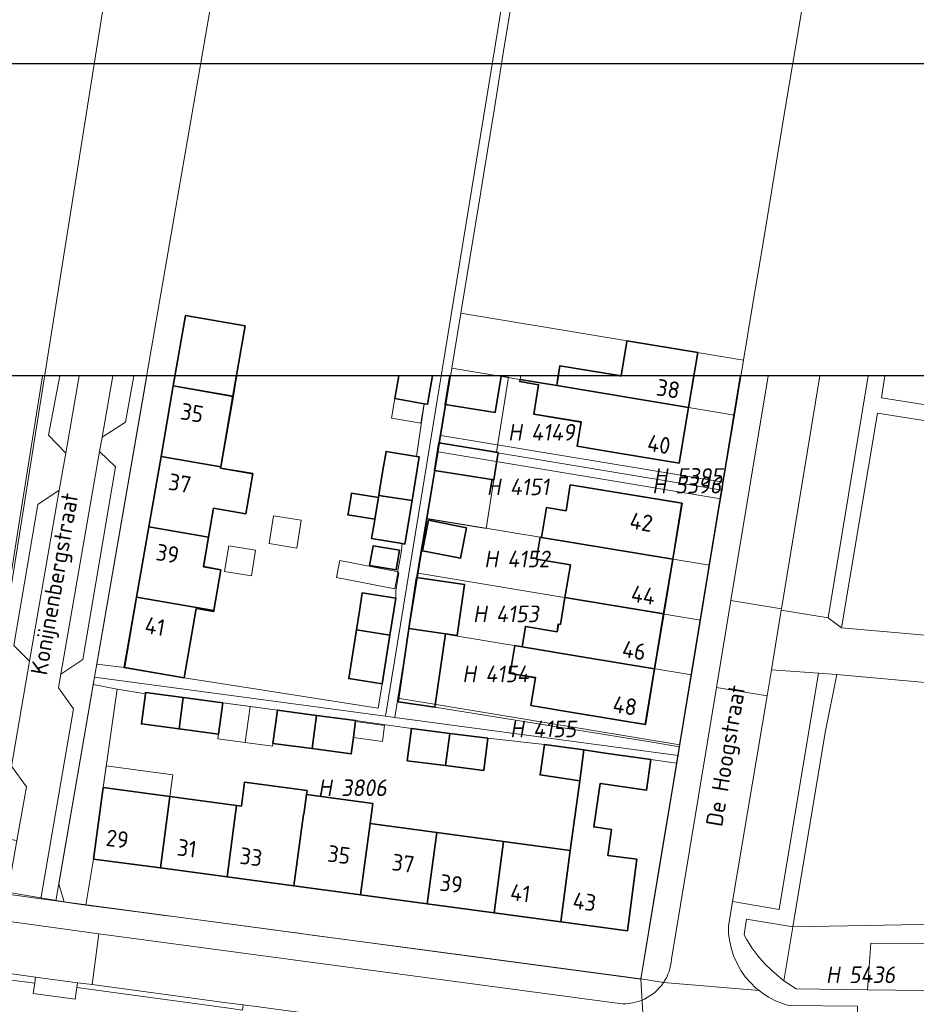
# Model space of a CAD drawing. Header units: metres. Extents: x 140908 to 142262, y 410756 to 411467.
# Tile 7 of 13: x 141670 to 141767, y 411196 to 411302. Entities that reach past the tile are written whole.
import ezdxf
from ezdxf.enums import TextEntityAlignment as Align

# ---------------------------------------------------------------- set-up
doc = ezdxf.new("R2010")
doc.units = ezdxf.units.M
doc.header["$XCLIPFRAME"] = 0
for name, color, linetype, lineweight in [('B-WE-GR-BEPLANTING_CULTUUR_HEESTERS-GV', 90, 'Continuous', 18), ('B-WE-GR-BEPLANTING_CULTUUR_ROOS-GV', 90, 'Continuous', 18), ('B-WE-IE-TERREINAFSCHEIDING_KUNSTMATIG_HEKWERK-G', 20, 'IE-TERREINAFSCHEIDING_KUNSTMATIG-SO', 18), ('B-WE-IE-TERREINAFSCHEIDING_KUNSTMATIG_MUUR-G', 90, 'IE-TERREINAFSCHEIDING_KUNSTMATIG-SO', 18), ('B-WE-KG-GRENS_PERCEEL-GV', 150, 'Continuous', 18), ('B-WE-KG-GRENS_PERCEEL-S', 150, 'Continuous', 25), ('B-WE-OG-BEBOUWING-G', 7, 'Continuous', 35), ('B-WE-OG-BEBOUWING-GV', 7, 'Continuous', 35), ('B-WE-OG-BEBOUWING-T18', 10, 'Continuous', 18), ('B-WE-OG-BEBOUWING_HUISNUMMER-T18', 10, 'Continuous', 18), ('B-WE-OG-BEBOUWING_LUIFEL-GV', 7, 'Continuous', 18), ('B-WE-OG-BEBOUWING_OVERBOUWING-GV', 7, 'Continuous', 18), ('B-WE-OG-BEBOUWING_SCHUUR-GV', 7, 'Continuous', 18), ('B-WE-OG-BEBOUWING_STRAATNAAM-T18', 10, 'Continuous', 18), ('B-WE-OG-TERREIN_BEGROEID-GV', 7, 'Continuous', 18), ('B-WE-OG-TERREIN_ERF-GV', 7, 'Continuous', 18), ('B-WE-OG-TOPOGRAFIE-T18', 10, 'Continuous', 18), ('B-WE-VH-OPENVERHARDING-GV', 90, 'Continuous', 18), ('B-WE-VH-OPENVERHARDING_BETONSTRAATSTEEN-GV', 90, 'Continuous', 18), ('B-WE-VH-OPENVERHARDING_TEGEL-GV', 90, 'Continuous', 18)]:
    doc.layers.add(name, color=color, linetype=linetype, lineweight=lineweight)
doc.styles.add('NLCS-ISO', font='NLCS-ISO.ttf', dxfattribs={"height": 1.8})
doc.styles.add('NLCS-ISO-M1000-T18', font='NLCS-ISO.ttf', dxfattribs={"height": 1.8})
doc.linetypes.add('IE-TERREINAFSCHEIDING_KUNSTMATIG-SO', pattern='A,4,[82,NLCS.SHX,S=0.75,R=90,X=0,Y=0],4,-2', length=10)
picture_1 = doc.add_image_def('image1.ecw', size_in_pixel=(250000, 250000))

# ---------------------------------------------------------------- blocks, each defined once
blk = doc.blocks.new('SKG-PERCEELNUMMER-SO')
at = {"style": 'NLCS-ISO', "oblique": 10, "flags": 1}
for tag, p in [('GEMEENTECODE', (0, 2.55)), ('PERCEELGROOTTE', (0, -2.45))]:
    blk.add_attdef(tag, text='', height=1.8, dxfattribs=at).set_placement(p, align=Align.MIDDLE_CENTER)
at = {"style": 'NLCS-ISO', "oblique": 10}
blk.add_attdef('SECTIE', text='', height=1.8, dxfattribs=at).set_placement((-0.5, 0), align=Align.MIDDLE_RIGHT)
blk.add_attdef('PERCEELNUMMER', text='', height=1.8, dxfattribs=at).set_placement((0.5, 0), align=Align.MIDDLE_LEFT)
blk = doc.blocks.new('BGT')
at = {"layer": 'B-WE-GR-BEPLANTING_CULTUUR_HEESTERS-GV'}
blk.add_lwpolyline([(61.87, 201.13), (61.51, 198.76), (74.23, 196.74), (74.61, 201.13)], dxfattribs=at)
for points in [[(-22.58, 156.65), (-21.08, 167.29), (-23.66, 167.78), (-27.71, 144.4), (-24.45, 143.96), (-23.62, 148.93)], [(50.96, 135.78), (51.93, 141.59), (46.92, 142.42), (46.66, 140.74), (46.92, 140.27), (47.5, 139.35), (48.15, 138.47), (48.87, 137.64), (49.64, 136.87), (50.47, 136.15)], [(69.48, 139.81), (60.35, 139.83), (60, 134.8), (69.06, 134.68)], [(-29.89, 136.18), (-33.44, 136.66), (-37.03, 137.3), (-37.21, 136.52), (-36.46, 136.36), (-29.98, 135.52)], [(-25.44, 135.03), (-25.36, 135.57), (-29.89, 136.18), (-29.98, 135.52), (-30.14, 134.41), (-25.61, 133.79)], [(-9.21, 133.4), (-23.79, 135.36), (-25.36, 135.57), (-25.44, 135.03), (-9.26, 132.84), (-7.53, 132.61), (-7.47, 133.17)]]:
    blk.add_lwpolyline(points, close=True, dxfattribs=at)
at = {"layer": 'B-WE-GR-BEPLANTING_CULTUUR_ROOS-GV'}
blk.add_lwpolyline([(-31.91, 150.93), (-30.88, 156.72), (-32.51, 158.95), (-33.58, 159.06), (-34.84, 151.39)], close=True, dxfattribs=at)
at = {"layer": 'B-WE-IE-TERREINAFSCHEIDING_KUNSTMATIG_HEKWERK-G'}
for points in [[(-29.4, 199.52), (-31.3, 187.55)], [(-23.62, 148.93), (-24.45, 143.96)]]:
    blk.add_lwpolyline(points, dxfattribs=at)
at = {"layer": 'B-WE-IE-TERREINAFSCHEIDING_KUNSTMATIG_MUUR-G'}
for points in [[(-18.03, 166.78), (-21.08, 167.29), (-22.58, 156.65)], [(38.87, 156.39), (37.7, 149.33)]]:
    blk.add_lwpolyline(points, dxfattribs=at)
at = {"layer": 'B-WE-OG-BEBOUWING-GV'}
for points in [[(-14.83, 201.13), (-15.02, 200.04), (-8.56, 198.91), (-8.18, 201.13)], [(9.35, 201.13), (8.92, 198.67), (12.1, 198.12), (12.47, 198.05), (13, 201.13)], [(14.85, 201.13), (14.35, 198.03), (19.78, 197.16)], [(19.78, 197.16), (20.41, 201.11), (20.3, 201.13)], [(26.58, 201.13), (26.41, 200.09), (40.66, 197.72), (41.23, 201.13)], [(33.37, 201.13), (33.37, 201.11), (33.26, 201.13)]]:
    blk.add_lwpolyline(points, dxfattribs=at)
for points in [[(-8.56, 198.91), (-15.02, 200.04), (-16.34, 192.43), (-9.89, 191.31)], [(39.66, 191.69), (40.66, 197.72), (26.41, 200.09), (22.46, 200.74), (22.42, 200.51), (24.46, 200.17), (23.93, 196.99), (29.07, 196.14), (28.63, 193.52), (32.01, 192.96)], [(20.1, 192.85), (13.68, 193.88), (13.21, 190.91), (19.62, 189.89)], [(11.27, 192.42), (7.98, 192.97), (7.6, 190.72), (7.27, 188.75), (7.18, 188.19), (10.78, 187.66), (11.56, 192.37)], [(-6.43, 190.56), (-9.91, 191.16), (-9.89, 191.31), (-16.34, 192.43), (-17.66, 184.82), (-11.21, 183.7), (-10.66, 186.83), (-7.18, 186.22)], [(6.75, 185.63), (7.15, 187.99), (4.25, 188.47), (4.2, 188.15), (3.92, 186.45), (3.86, 186.11)], [(27.88, 189.34), (27.43, 186.56), (25.31, 186.9), (24.78, 183.67), (38.95, 181.33), (39.95, 187.37)], [(6.75, 185.63), (6.71, 185.34), (6.41, 183.55), (9.71, 183), (9.99, 182.95), (10.78, 187.66), (7.18, 188.19), (7.15, 187.99)], [(12.57, 185.52), (11.93, 182.21), (16, 181.42), (16.65, 184.72)], [(-9.87, 180.18), (-11.76, 180.51), (-11.21, 183.7), (-17.66, 184.82), (-18.98, 177.21), (-10.63, 175.76)], [(24.23, 181.32), (27.89, 180.71), (27.3, 177.17), (37.97, 175.41), (38.95, 181.33), (24.78, 183.67), (24.62, 183.7)], [(9.08, 180.18), (9.42, 182.3), (6.57, 182.75), (6.19, 180.64)], [(11.25, 179.34), (10.44, 173.83), (14.4, 173.26), (15.65, 173.08), (16.46, 178.59)], [(9.02, 177.1), (5.41, 177.67), (5.1, 175.71), (4.78, 173.69), (8.39, 173.12)], [(-12.54, 176.01), (-10.65, 175.68), (-10.63, 175.76), (-18.98, 177.21), (-20.3, 169.61), (-13.85, 168.49)], [(29.34, 170.75), (36.99, 169.49), (37.97, 175.41), (27.3, 177.17), (26.82, 174.28), (26.59, 174.31), (26.45, 173.49), (23.03, 174.06), (22.67, 171.86)], [(8.39, 173.12), (4.78, 173.69), (3.95, 168.42), (7.56, 167.85)], [(14.4, 173.26), (10.44, 173.83), (9.3, 165.92), (13.26, 165.35)], [(35.99, 163.45), (36.99, 169.49), (29.34, 170.75), (22.67, 171.86), (21.88, 171.99), (21.39, 168.98), (24.13, 168.52), (23.63, 165.5), (28.34, 164.72)], [(-13.94, 166.38), (-18.01, 166.93), (-18.03, 166.78), (-18.46, 163.53), (-14.39, 162.98)], [(-9.67, 165.81), (-13.94, 166.38), (-14.39, 162.98), (-10.13, 162.41)], [(0.46, 164.45), (-3.77, 165.02), (-4.25, 161.42), (-0.02, 160.86)], [(0.46, 164.45), (-0.02, 160.86), (4.21, 160.29), (4.45, 162.06), (4.69, 163.88)], [(14.85, 162.5), (10.72, 163.03), (10.27, 159.55), (14.41, 159.03)], [(18.98, 161.97), (14.85, 162.5), (14.41, 159.03), (18.54, 158.5)], [(29.34, 160.71), (25.1, 161.31), (24.62, 158.01), (28.9, 157.39)], [(32.33, 152.12), (30.42, 152.39), (31.09, 157.08), (31.16, 157.07), (36.1, 156.36), (36.58, 159.67), (31.63, 160.38), (29.34, 160.71), (28.9, 157.39), (27.88, 149.86), (26.85, 142.15), (34.06, 141.18), (35.08, 148.9), (31.93, 149.32)], [(-15.37, 155.68), (-22.58, 156.65), (-23.62, 148.93), (-16.41, 147.96)], [(-8.17, 154.71), (-9.2, 146.99), (-1.99, 146.02), (-0.96, 153.74), (-0.91, 153.74), (-0.62, 155.9), (-0.56, 156.33), (-7.31, 157.24), (-7.66, 154.64)], [(-8.17, 154.71), (-15.37, 155.68), (-16.41, 147.96), (-9.2, 146.99)], [(-0.96, 153.74), (-1.99, 146.02), (5.22, 145.05), (6.25, 152.77), (6.54, 154.93), (-0.62, 155.9), (-0.91, 153.74)], [(6.25, 152.77), (5.22, 145.05), (12.43, 144.08), (13.46, 151.8)], [(20.67, 150.83), (13.46, 151.8), (12.43, 144.08), (19.64, 143.11)], [(27.88, 149.86), (20.67, 150.83), (19.64, 143.11), (26.85, 142.15)]]:
    blk.add_lwpolyline(points, close=True, dxfattribs=at)
at = {"layer": 'B-WE-OG-BEBOUWING_LUIFEL-GV'}
for points in [[(19.78, 197.16), (14.35, 198.03), (13.68, 193.88), (19.9, 192.88), (21.2, 200.99), (20.41, 201.11)], [(12.1, 198.12), (8.92, 198.67), (8.57, 196.57), (11.74, 196.03)], [(19.62, 189.89), (13.21, 190.91), (12.37, 185.68), (18.79, 184.65)], [(-10.19, 161.92), (-7.24, 161.52), (-6.72, 165.41), (-9.67, 165.81), (-10.13, 162.41)], [(-4.29, 161.13), (-4.25, 161.42), (-3.77, 165.02), (-6.72, 165.41), (-7.24, 161.52)], [(4.68, 163.79), (4.45, 162.06), (7.59, 161.64), (7.82, 163.37)], [(-22.58, 156.65), (-15.37, 155.68), (-15.06, 158.02), (-22.25, 158.99)]]:
    blk.add_lwpolyline(points, close=True, dxfattribs=at)
blk.add_lwpolyline([(22.52, 201.13), (22.46, 200.74), (26.41, 200.09), (26.58, 201.13)], dxfattribs=at)
at = {"layer": 'B-WE-OG-BEBOUWING_OVERBOUWING-GV'}
for points in [[(-1.68, 182.52), (-1.18, 185.52), (-4.17, 186.01), (-4.67, 183.02)], [(-6.58, 179.51), (-6.12, 182.3), (-9.02, 182.78), (-9.49, 179.99)], [(8.91, 178.13), (9.27, 179.96), (2.97, 181.17), (2.62, 179.34)]]:
    blk.add_lwpolyline(points, close=True, dxfattribs=at)
at = {"layer": 'B-WE-OG-BEBOUWING_SCHUUR-GV'}
for points in [[(12.57, 185.52), (11.93, 182.21), (16, 181.42), (16.65, 184.72)], [(6.19, 180.64), (9.08, 180.18), (9.42, 182.3), (6.57, 182.75)]]:
    blk.add_lwpolyline(points, close=True, dxfattribs=at)
at = {"layer": 'B-WE-OG-TERREIN_BEGROEID-GV'}
for points in [[(74.26, 195.01), (61.08, 197.11), (57.19, 173.9), (72.36, 172.57)], [(56.67, 168.87), (55.42, 162.59), (51.93, 141.59), (69.65, 141.91), (71.77, 167.49)], [(50.96, 135.78), (51.35, 135.5), (52.27, 134.91), (60, 134.8), (60.35, 139.83), (69.48, 139.81), (69.65, 141.91), (51.93, 141.59)]]:
    blk.add_lwpolyline(points, close=True, dxfattribs=at)
blk.add_lwpolyline([(-9.26, 132.84), (-25.44, 135.03), (-25.61, 133.79), (-30.14, 134.41), (-29.98, 135.52), (-36.46, 136.36)], dxfattribs=at)
at = {"layer": 'B-WE-OG-TERREIN_ERF-GV'}
for points in [[(-33.23, 201.13), (-34.15, 195.35), (-35.36, 187.73), (-36.58, 180.11), (-37.79, 172.5), (-33.82, 171.76), (-31.3, 187.55), (-29.4, 199.52), (-29.14, 201.13)], [(-17.87, 201.13), (-23.28, 169.99), (-20.3, 169.61), (-18.98, 177.21), (-17.66, 184.82), (-16.34, 192.43), (-15.02, 200.04), (-14.83, 201.13)], [(-8.18, 201.13), (-8.56, 198.91), (-9.89, 191.31), (-9.91, 191.16), (-6.43, 190.56), (-7.18, 186.22), (-10.66, 186.83), (-11.21, 183.7), (-11.76, 180.51), (-9.87, 180.18), (-10.63, 175.76), (-10.65, 175.68), (-12.54, 176.01), (-13.85, 168.49), (-10.83, 168.03), (7.12, 165.23), (7.56, 167.85), (3.95, 168.42), (4.78, 173.69), (5.1, 175.71), (5.41, 177.67), (9.02, 177.1), (9.03, 177.94), (9.36, 179.85), (9.22, 179.87), (9.59, 182.02), (9.71, 183), (6.41, 183.55), (6.71, 185.34), (6.75, 185.63), (3.86, 186.11), (3.92, 186.45), (4.2, 188.15), (4.25, 188.47), (7.15, 187.99), (7.18, 188.19), (7.27, 188.75), (7.6, 190.72), (7.98, 192.97), (11.27, 192.42), (12.1, 198.12), (8.92, 198.67), (9.35, 201.13)], [(20.3, 201.13), (20.41, 201.11), (19.78, 197.16), (14.35, 198.03), (13.68, 193.88), (20.1, 192.85), (19.62, 189.89), (13.21, 190.91), (11.25, 179.34), (16.46, 178.59), (15.65, 173.08), (14.4, 173.26), (13.26, 165.35), (36.72, 161.55)], [(41.23, 201.13), (40.66, 197.72), (39.66, 191.69), (32.01, 192.96), (28.63, 193.52), (29.07, 196.14), (23.93, 196.99), (24.46, 200.17), (22.42, 200.51), (22.46, 200.74), (26.41, 200.09), (26.58, 201.13)], [(33.26, 201.13), (33.37, 201.11), (33.37, 201.13)], [(36.72, 161.55), (39.64, 161.06), (46.25, 201.13)]]:
    blk.add_lwpolyline(points, dxfattribs=at)
for points in [[(35.99, 163.45), (28.34, 164.72), (23.63, 165.5), (24.13, 168.52), (21.39, 168.98), (21.88, 171.99), (22.67, 171.86), (23.03, 174.06), (26.45, 173.49), (26.59, 174.31), (26.82, 174.28), (27.3, 177.17), (27.89, 180.71), (24.23, 181.32), (24.62, 183.7), (24.78, 183.67), (25.31, 186.9), (27.43, 186.56), (27.88, 189.34), (39.95, 187.37), (38.95, 181.33), (37.97, 175.41), (36.99, 169.49)], [(12.57, 185.52), (16.65, 184.72), (16, 181.42), (11.93, 182.21)], [(9.08, 180.18), (6.19, 180.64), (6.57, 182.75), (9.42, 182.3)], [(-15.37, 155.68), (-8.17, 154.71), (-7.66, 154.64), (-7.31, 157.24), (-0.56, 156.33), (-0.62, 155.9), (6.54, 154.93), (6.25, 152.77), (13.46, 151.8), (20.67, 150.83), (27.88, 149.86), (28.9, 157.39), (24.62, 158.01), (25.1, 161.31), (18.98, 161.97), (18.54, 158.5), (14.41, 159.03), (10.27, 159.55), (10.72, 163.03), (4.69, 163.88), (4.45, 162.06), (4.21, 160.29), (-0.02, 160.86), (-4.25, 161.42), (-3.77, 165.02), (-6.66, 165.4), (-9.67, 165.81), (-10.13, 162.41), (-14.39, 162.98), (-18.46, 163.53), (-18.03, 166.78), (-21.08, 167.29), (-22.58, 156.65)], [(12.43, 144.08), (5.22, 145.05), (-1.99, 146.02), (-9.2, 146.99), (-16.41, 147.96), (-23.62, 148.93), (-24.45, 143.96), (-19.17, 143.26), (-18.1, 143.12), (-15.98, 142.84), (-14.72, 142.67), (-4.99, 141.38), (-3.68, 141.2), (-1.45, 140.91), (-0.28, 140.75), (9.28, 139.48), (35.5, 136), (37.7, 149.33), (38.87, 156.39), (39.34, 159.28), (36.58, 159.67), (36.1, 156.36), (31.16, 157.07), (31.09, 157.08), (30.42, 152.39), (32.33, 152.12), (31.93, 149.32), (35.08, 148.9), (34.06, 141.18), (26.85, 142.15), (19.64, 143.11)]]:
    blk.add_lwpolyline(points, close=True, dxfattribs=at)
at = {"layer": 'B-WE-VH-OPENVERHARDING-GV'}
for points in [[(12.1, 198.12), (11.27, 192.42), (11.56, 192.37), (10.78, 187.66), (9.99, 182.95), (9.71, 183), (9.59, 182.02), (9.22, 179.87), (9.36, 179.85), (9.03, 177.94), (9.02, 177.1), (8.39, 173.12), (7.56, 167.85), (7.12, 165.23), (-10.83, 168.03), (-13.85, 168.49), (-20.3, 169.61), (-23.28, 169.99), (-23.66, 167.78), (-21.08, 167.29), (-18.03, 166.78), (-18.01, 166.93), (-13.94, 166.38), (-9.67, 165.81), (-6.66, 165.4), (-3.77, 165.02), (0.46, 164.45), (4.69, 163.88), (10.72, 163.03), (14.85, 162.5), (18.98, 161.97), (25.1, 161.31), (29.34, 160.71), (31.63, 160.38), (36.58, 159.67), (39.34, 159.28), (39.64, 161.06), (36.72, 161.55), (13.26, 165.35), (9.3, 165.92), (10.44, 173.83), (11.25, 179.34), (13.21, 190.91), (13.68, 193.88), (14.35, 198.03), (14.85, 201.13)], [(13, 201.13), (12.47, 198.05), (12.1, 198.12)]]:
    blk.add_lwpolyline(points, dxfattribs=at)
at = {"layer": 'B-WE-VH-OPENVERHARDING_BETONSTRAATSTEEN-GV'}
for points in [[(-25.18, 201.13), (-26.63, 192.78), (-27.33, 188.77), (-30.54, 170.3), (-32.51, 158.95), (-30.88, 156.72), (-31.91, 150.93), (-32.94, 145.14), (-29.31, 144.62)], [(-29.31, 144.62), (-25.79, 165.17), (-27.42, 167.43), (-27.17, 168.9), (-22.98, 192.96), (-22.71, 194.51), (-21.55, 201.13)], [(-27.26, 201.13), (-28.5, 194.71), (-26.63, 192.78), (-25.18, 201.13)], [(-21.55, 201.13), (-22.71, 194.51), (-20.18, 196.11), (-19.27, 201.13)], [(49.25, 201.13), (45.23, 176.84), (50.69, 175.94), (54.83, 201.13)], [(54.83, 201.13), (50.69, 175.94), (50.67, 175.81), (55.73, 174.99), (60.07, 201.13)], [(48.27, 134.73), (47.94, 134.99), (47.34, 135.58), (46.79, 136.21), (46.31, 136.9), (45.9, 137.63), (45.56, 138.39), (45.29, 139.19), (45.1, 140), (44.99, 140.84), (44.96, 141.67), (45.4, 144.33), (49.14, 166.55), (43.67, 167.46), (38.81, 138.1)], [(33.2, 133.32), (-23.05, 140.86), (-23.79, 135.36), (-9.21, 133.4), (-7.47, 133.17), (-6.97, 133.1), (-6.32, 133.02), (13.62, 130.34), (19.49, 129.55), (34.16, 127.66), (55.27, 126.96)], [(50.82, 133.31), (50.04, 133.62), (49.3, 134.01), (48.6, 134.47), (48.27, 134.73), (37.96, 135.59)], [(37.96, 135.59), (48.27, 134.73)], [(58.84, 125.91), (58.91, 133.03), (51.47, 133.11), (50.82, 133.31)]]:
    blk.add_lwpolyline(points, dxfattribs=at)
for points in [[(-21.26, 191.3), (-22.98, 192.96), (-27.17, 168.9), (-24.79, 170.47)], [(-27.33, 188.77), (-29.65, 187.22), (-32.23, 172), (-30.54, 170.3)], [(43.67, 167.46), (49.14, 166.55), (49.62, 169.35), (50.67, 175.81), (50.69, 175.94), (45.23, 176.84)], [(49.14, 166.55), (45.4, 144.33), (50.46, 143.49), (54.7, 169.01), (49.62, 169.35)], [(-29.89, 136.18), (-25.36, 135.57), (-23.79, 135.36), (-23.05, 140.86), (-29.81, 141.77), (-33.45, 142.27), (-38.18, 143.11), (-40.45, 143.54), (-41.48, 138.12), (-39.15, 137.68), (-37.03, 137.3), (-33.44, 136.66)]]:
    blk.add_lwpolyline(points, close=True, dxfattribs=at)
for points in [[(38.81, 138.1, -0.131864), (37.96, 135.59)], [(37.96, 135.59, -0.277409), (33.2, 133.32)]]:
    blk.add_lwpolyline(points, format="xyb", dxfattribs=at)
at = {"layer": 'B-WE-VH-OPENVERHARDING_TEGEL-GV'}
for points in [[(-29.14, 201.13), (-29.4, 199.52), (-31.3, 187.55), (-33.82, 171.76), (-34.19, 169.45), (-37.92, 145.99), (-35.78, 145.66), (-34.84, 151.39), (-33.58, 159.06), (-32.51, 158.95), (-30.54, 170.3), (-32.23, 172), (-29.65, 187.22), (-27.33, 188.77), (-26.63, 192.78), (-28.5, 194.71), (-27.26, 201.13)], [(-19.27, 201.13), (-20.18, 196.11), (-22.71, 194.51), (-22.98, 192.96), (-21.26, 191.3), (-24.79, 170.47), (-27.17, 168.9), (-27.42, 167.43), (-25.79, 165.17), (-29.31, 144.62)], [(-29.31, 144.62), (-27.71, 144.4), (-23.66, 167.78), (-23.28, 169.99), (-17.87, 201.13)], [(46.25, 201.13), (39.64, 161.06), (39.34, 159.28), (38.87, 156.39), (37.7, 149.33), (35.5, 136), (37.96, 135.59)], [(45.23, 176.84), (49.25, 201.13)], [(60.07, 201.13), (55.73, 174.99), (57.19, 173.9), (61.08, 197.11), (74.26, 195.01), (74.23, 196.74), (61.51, 198.76), (61.87, 201.13)], [(38.81, 138.1), (43.67, 167.46), (45.23, 176.84)], [(69.06, 134.68), (60, 134.8), (52.27, 134.91), (51.35, 135.5), (50.96, 135.78), (50.47, 136.15), (49.64, 136.87), (48.87, 137.64), (48.15, 138.47), (47.5, 139.35), (46.92, 140.27), (46.66, 140.74), (46.92, 142.42), (51.93, 141.59), (55.42, 162.59), (56.67, 168.87), (54.7, 169.01), (50.46, 143.49), (45.4, 144.33), (44.96, 141.67), (44.99, 140.84), (45.1, 140), (45.29, 139.19), (45.56, 138.39), (45.9, 137.63), (46.31, 136.9), (46.79, 136.21), (47.34, 135.58), (47.94, 134.99), (48.27, 134.73), (48.6, 134.47), (49.3, 134.01), (50.04, 133.62), (50.82, 133.31), (51.47, 133.11)], [(-37.92, 145.99), (-39.9, 146.37), (-40.45, 143.54), (-38.18, 143.11), (-33.45, 142.27), (-29.81, 141.77), (-23.05, 140.86), (33.2, 133.32)], [(37.96, 135.59), (35.5, 136), (9.28, 139.48), (-0.28, 140.75), (-1.45, 140.91), (-3.68, 141.2), (-4.99, 141.38), (-14.72, 142.67), (-15.98, 142.84), (-18.1, 143.12), (-19.17, 143.26), (-24.45, 143.96), (-27.71, 144.4), (-29.31, 144.62), (-32.94, 145.14), (-35.78, 145.66), (-37.92, 145.99)]]:
    blk.add_lwpolyline(points, dxfattribs=at)
blk.add_lwpolyline([(56.67, 168.87), (71.77, 167.49), (72.36, 172.57), (57.19, 173.9), (55.73, 174.99), (50.67, 175.81), (49.62, 169.35), (54.7, 169.01)], close=True, dxfattribs=at)
for points in [[(37.96, 135.59, 0.131864), (38.81, 138.1)], [(33.2, 133.32, 0.277409), (37.96, 135.59)]]:
    blk.add_lwpolyline(points, format="xyb", dxfattribs=at)
at = {"layer": 'B-WE-OG-BEBOUWING-T18', "style": 'NLCS-ISO-M1000-T18'}
for s, rotation, p in [('38', 350.5, (38.46, 199.73)), ('35', 350.1, (-12.98, 197.14)), ('40', 350.5, (37.46, 193.73)), ('37', 350.1, (-14.31, 189.53)), ('42', 350.6, (35.56, 185.33)), ('39', 350.1, (-15.63, 181.92)), ('44', 350.6, (35.77, 177.45)), ('41', 350.1, (-16.99, 174.06)), ('46', 350.6, (34.78, 171.46)), ('48', 350.6, (33.79, 165.49)), ('29', 352.3, (-21.05, 151.1)), ('31', 352.3, (-13.54, 150.09)), ('33', 352.3, (-6.61, 149.16)), ('35', 352.4, (2.89, 149.4)), ('37', 352.3, (9.82, 148.47)), ('39', 352.3, (15.02, 146.26)), ('41', 352.3, (22.49, 145.25)), ('43', 352.3, (29.42, 144.32))]:
    blk.add_text(s, height=1.8, rotation=rotation, dxfattribs=at).set_placement(p, align=Align.MIDDLE)
at = {"layer": 'B-WE-OG-TOPOGRAFIE-T18', "style": 'NLCS-ISO-M1000-T18'}
for s, rotation, p in [('Konijnenbergstraat', 80.1, (-27.59, 178.61)), ('De Hoogstraat', 80.6, (44.92, 160.05))]:
    blk.add_text(s, height=1.8, rotation=rotation, dxfattribs=at).set_placement(p, align=Align.MIDDLE)

msp = doc.modelspace()

# ---------------------------------------------------------------- linework, layer by layer
msp.add_lwpolyline([(141475.278, 411043.053), (141843.346, 411043.053), (141843.346, 411263.633), (141475.278, 411263.633)], close=True)
at = {"layer": 'B-WE-KG-GRENS_PERCEEL-GV'}
for points in [[(141668.299, 411233.374), (141664.568, 411209.892), (141663.526, 411208.801), (141675.217, 411206.815), (141674.637, 411208.724), (141678.509, 411231.092), (141708.663, 411405.258), (141710.13, 411405.01), (141710.631, 411407.878), (141711.151, 411410.854), (141714.093, 411427.696), (141702.552, 411429.606), (141700.911, 411419.739), (141697.983, 411405.835), (141685.231, 411339.937)], [(141669.88, 411410.658), (141640.839, 411237.878), (141668.299, 411233.374), (141685.231, 411339.937), (141697.983, 411405.835), (141682.499, 411408.492), (141674.64, 411409.841)], [(141710.13, 411405.01), (141708.663, 411405.258), (141678.509, 411231.092), (141709.953, 411226.867), (141738.256, 411399.913), (141732.622, 411400.963), (141717.96, 411403.692)], [(141747.65, 411259.398), (141748.631, 411265.317), (141718.083, 411270.391), (141717.115, 411264.469)], [(141746.445, 411252.131), (141747.65, 411259.398), (141717.115, 411264.469), (141715.927, 411257.2)], [(141715.79, 411256.365), (141746.305, 411251.289), (141746.445, 411252.131), (141715.927, 411257.2)], [(141746.305, 411251.289), (141715.79, 411256.365), (141715.636, 411255.423), (141746.15, 411250.355)], [(141714.458, 411248.22), (141744.958, 411243.17), (141746.15, 411250.355), (141715.636, 411255.423)], [(141743.978, 411237.251), (141744.958, 411243.17), (141714.458, 411248.22), (141713.489, 411242.299)], [(141742.996, 411231.331), (141743.978, 411237.251), (141713.489, 411242.299), (141712.52, 411236.377)], [(141741.738, 411223.751), (141742.996, 411231.331), (141712.52, 411236.377), (141711.28, 411228.794)], [(141678.509, 411231.092), (141674.637, 411208.724), (141675.217, 411206.815), (141737.541, 411198.44), (141741.551, 411222.621), (141710.943, 411226.734), (141709.953, 411226.867)], [(141741.551, 411222.621), (141741.738, 411223.751), (141711.28, 411228.794), (141710.943, 411226.734)]]:
    msp.add_lwpolyline(points, close=True, dxfattribs=at)
for points in [[(141738.256, 411399.913), (141709.953, 411226.867), (141710.943, 411226.734), (141711.28, 411228.794), (141712.52, 411236.377), (141713.489, 411242.299), (141714.458, 411248.22), (141715.636, 411255.423), (141715.79, 411256.365), (141715.927, 411257.2), (141717.115, 411264.469), (141718.083, 411270.391), (141719.05, 411276.311), (141720.23, 411283.516), (141720.521, 411285.292), (141721.709, 411292.561), (141722.678, 411298.483), (141723.647, 411304.404)], [(141502.826, 411245.902), (141615.788, 411106.038), (141642.611, 411088.886), (141645.026, 411094.256), (141680.767, 411072.553), (141727.509, 411063.395), (141745.336, 411066.467), (141744.475, 411080.804), (141714.64, 411081.954), (141715.428, 411102.326), (141685.749, 411105.321), (141692.77, 411161.776), (141739.985, 411156.84), (141737.541, 411198.44), (141675.217, 411206.815), (141663.526, 411208.801), (141610.012, 411219.139), (141599.125, 411221.243), (141545.754, 411234.184), (141543.452, 411238.155), (141545.898, 411261.044), (141553.77, 411334.703)], [(141755.456, 411306.461), (141754.269, 411299.305), (141753.287, 411293.386), (141752.305, 411287.466), (141751.101, 411280.2), (141750.806, 411278.424), (141749.614, 411271.235), (141748.631, 411265.317), (141747.65, 411259.398), (141746.445, 411252.131), (141746.305, 411251.289), (141746.15, 411250.355), (141744.958, 411243.17), (141743.978, 411237.251), (141742.996, 411231.331), (141741.738, 411223.751), (141741.551, 411222.621), (141737.541, 411198.44), (141739.985, 411156.84)]]:
    msp.add_lwpolyline(points, dxfattribs=at)
at = {"layer": 'B-WE-OG-BEBOUWING-G'}
for points in [[(141694.79, 411269.024), (141688.337, 411270.145), (141687.015, 411262.538), (141693.468, 411261.417)], [(141743.675, 411266.14), (141736.03, 411267.41), (141736.016, 411267.328), (141735.4, 411263.616), (141728.789, 411264.715), (141728.444, 411262.588), (141742.692, 411260.221)], [(141693.468, 411261.417), (141687.015, 411262.538), (141685.694, 411254.931), (141692.147, 411253.81)], [(141741.69, 411254.19), (141742.692, 411260.221), (141728.444, 411262.588), (141724.491, 411263.244), (141724.452, 411263.01), (141726.494, 411262.671), (141725.967, 411259.497), (141731.099, 411258.644), (141730.664, 411256.02), (141734.045, 411255.459)], [(141695.604, 411253.061), (141692.122, 411253.666), (141692.147, 411253.81), (141685.694, 411254.931), (141684.372, 411247.324), (141690.826, 411246.203), (141691.369, 411249.33), (141694.85, 411248.725)], [(141729.911, 411251.838), (141729.458, 411249.059), (141727.343, 411249.404), (141726.809, 411246.175), (141740.98, 411243.829), (141741.98, 411249.87)], [(141692.165, 411242.686), (141690.272, 411243.015), (141690.826, 411246.203), (141684.372, 411247.324), (141683.051, 411239.717), (141691.398, 411238.267)], [(141726.26, 411243.818), (141729.918, 411243.211), (141729.331, 411239.676), (141740, 411237.91), (141740.98, 411243.829), (141726.809, 411246.175), (141726.655, 411246.2)], [(141689.49, 411238.512), (141691.383, 411238.183), (141691.398, 411238.267), (141683.051, 411239.717), (141681.73, 411232.11), (141688.183, 411230.989)], [(141731.376, 411233.255), (141739.02, 411231.989), (141740, 411237.91), (141729.331, 411239.676), (141728.85, 411236.779), (141728.618, 411236.817), (141728.481, 411235.991), (141725.066, 411236.558), (141724.701, 411234.36)], [(141738.02, 411225.95), (141739.02, 411231.989), (141731.376, 411233.255), (141724.701, 411234.36), (141723.916, 411234.49), (141723.418, 411231.48), (141726.162, 411231.025), (141725.661, 411227.999), (141730.375, 411227.219)]]:
    msp.add_lwpolyline(points, close=True, dxfattribs=at)

# ---------------------------------------------------------------- block references
msp.add_blockref('BGT', (141702.033, 411062.502))
at = {"layer": 'B-WE-KG-GRENS_PERCEEL-S'}
for p, values in [((141725.181, 411257.533), {'PERCEELNUMMER': '4149', 'SECTIE': 'H'}), ((141740.755, 411251.825), {'PERCEELNUMMER': '5396', 'SECTIE': 'H'}), ((141740.915, 411252.755), {'PERCEELNUMMER': '5395', 'SECTIE': 'H'}), ((141722.879, 411251.635), {'PERCEELNUMMER': '4151', 'SECTIE': 'H'}), ((141722.603, 411243.84), {'PERCEELNUMMER': '4152', 'SECTIE': 'H'}), ((141721.393, 411237.912), {'PERCEELNUMMER': '4153', 'SECTIE': 'H'}), ((141720.233, 411231.426), {'PERCEELNUMMER': '4154', 'SECTIE': 'H'}), ((141725.395, 411225.485), {'PERCEELNUMMER': '4155', 'SECTIE': 'H'}), ((141704.653, 411219.128), {'PERCEELNUMMER': '3806', 'SECTIE': 'H'}), ((141759.519, 411198.925), {'PERCEELNUMMER': '5436', 'SECTIE': 'H'})]:
    msp.add_blockref('SKG-PERCEELNUMMER-SO', p, dxfattribs=at).add_auto_attribs(values)

# ---------------------------------------------------------------- texts
at = {"layer": 'B-WE-OG-BEBOUWING_HUISNUMMER-T18', "style": 'NLCS-ISO-M1000-T18'}
for s, rotation, p in [('38', 350.5, (141740.49, 411262.228)), ('35', 350.1, (141689.049, 411259.639)), ('40', 350.5, (141739.494, 411256.228)), ('37', 350.1, (141687.727, 411252.031)), ('42', 350.6, (141737.589, 411247.837)), ('39', 350.1, (141686.406, 411244.424)), ('44', 350.6, (141737.803, 411239.949)), ('41', 350.1, (141685.041, 411236.566)), ('46', 350.6, (141736.812, 411233.962)), ('48', 350.6, (141735.823, 411227.989))]:
    msp.add_text(s, height=1.8, rotation=rotation, dxfattribs=at).set_placement(p, align=Align.MIDDLE)
at = {"layer": 'B-WE-OG-BEBOUWING_STRAATNAAM-T18', "style": 'NLCS-ISO-M1000-T18'}
for s, rotation, p in [('Konijnenbergstraat', 80.1, (141674.447, 411241.114)), ('De Hoogstraat', 80.6, (141746.955, 411222.549))]:
    msp.add_text(s, height=1.8, rotation=rotation, dxfattribs=at).set_placement(p, align=Align.MIDDLE)

# ---------------------------------------------------------------- pictures from other files: only their frames are drawn
image = msp.add_image(picture_1, insert=(133500, 405000), size_in_units=(12500, 12500))
image.set_boundary_path([(158675.613, 124052.01), (167583.64, 129721.086)])
image.dxf.flags = 6

doc.saveas('drawing.dxf')
